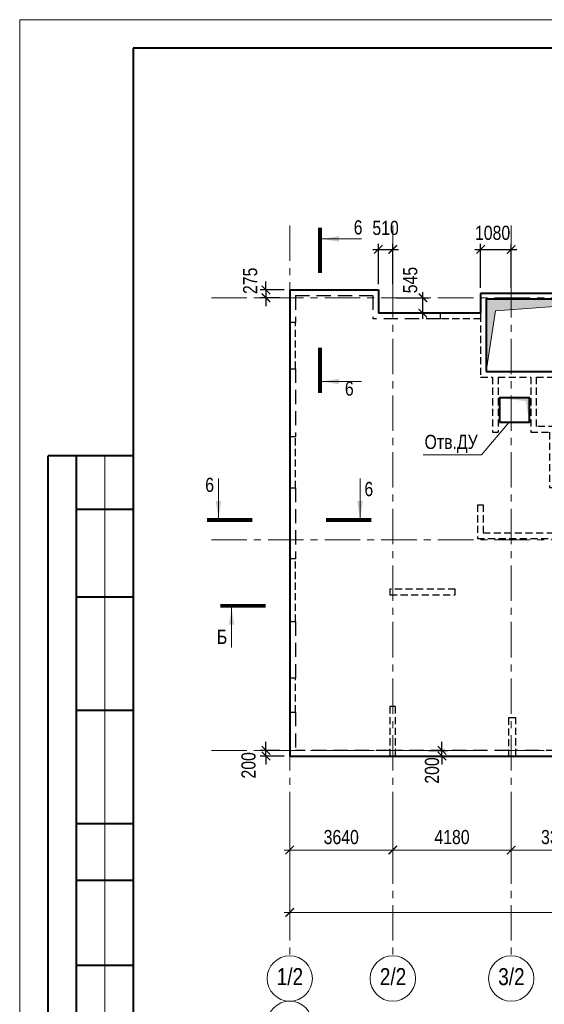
# Model space of a CAD drawing. Header units: inches. Extents: x -8638239 to -8523853, y 3840912 to 4564380.
# Tile 8 of 106: x -8612184 to -8593664, y 3947090 to 3981865. Entities that reach past the tile are written whole.
import ezdxf
from ezdxf.enums import TextEntityAlignment as Align

# ---------------------------------------------------------------- set-up
doc = ezdxf.new("R2010")
doc.units = ezdxf.units.IN
doc.header["$LTSCALE"] = 1000
doc.header["$MEASUREMENT"] = 0
doc.linetypes.add('CENTER', pattern=[2, 1.25, -0.25, 0.25, -0.25])
doc.linetypes.add('HIDDEN', pattern=[0.375, 0.25, -0.125])
for name, color, linetype, lineweight in [('СК-041-С-СТЕНЫ НЕВИДИМЫЕ', 12, 'HIDDEN', 30), ('СК-050-П(литы перекрытия)', 3, 'Continuous', 40), ('СК-051-1-П-ОТВЕРСТИЯ ОВ ДУ', 5, 'Continuous', 40), ('СК-052-П-БАЛКИ', 1, 'HIDDEN', 30), ('СК-100-О(си)', 7, 'CENTER', 15), ('СК-100-О(си)_имя', 7, 'CENTER', 15), ('СК-110-О-РАЗМЕРЫ', 7, 'Continuous', 15), ('СК-200-Р(амка)', 7, 'Continuous', 40), ('СК-210-Р-РАМКА ЛИНИИ ТОНКИЕ', 7, 'Continuous', 15), ('СК-300-Р(азмеры)', 7, 'Continuous', 20), ('СК-400-Т(екст)', 7, 'Continuous', 20), ('СК-451-1-Т-ОТВ ОВ ДУ', 5, 'Continuous', 20), ('СК-500-С(ечения)', 5, 'Continuous', 40)]:
    doc.layers.add(name, color=color, linetype=linetype, lineweight=lineweight)
doc.styles.add('ARIAL_annotative', font='arial.ttf', dxfattribs={"width": 0.8, "height": 2.5})
doc.styles.add('RUSS', font='arial.ttf', dxfattribs={"width": 0.8})
doc.dimstyles.new('100-200', dxfattribs={"dimscale": 0, "dimtxt": 500, "dimasz": 300, "dimexe": 200, "dimexo": 200, "dimgap": 200, "dimtad": 1, "dimdec": 0, "dimzin": 0, "dimdsep": 46, "dimtxsty": 'RUSS', "dimblk": 'ARCHTICK', "dimcen": 0.096, "dimdle": 200, "dimclrd": 7, "dimclre": 7, "dimclrt": 256, "dimadec": 0, "dimazin": 0, "dimtfac": 1, "dimtdec": 0, "dimtmove": 2, "dimatfit": 3, "dimldrblk": 'OBLIQUE', "dimfxl": 1, "dimtolj": 1, "dimtzin": 0, "dimarcsym": 0})

# ---------------------------------------------------------------- blocks, each defined once
blk = doc.blocks.new('_ArchTick')
at = {"color": 0, "linetype": 'ByBlock', "const_width": 0.15}
blk.add_lwpolyline([(-0.5, -0.5), (0.5, 0.5)], dxfattribs=at)
blk = doc.blocks.new('*D322')
at = {"layer": 'Defpoints', "color": 0, "transparency": 16777216}
for p in [(-43920, -2470), (-40280, -2470), (-40280, -3521)]:
    blk.add_point(p, dxfattribs=at)
at = {"layer": 'СК-110-О-РАЗМЕРЫ', "color": 7, "lineweight": -2, "transparency": 16777216}
for p, q in [((-43920, -2670), (-43920, -3721)), ((-40280, -2670), (-40280, -3721)), ((-44120, -3521), (-40080, -3521))]:
    blk.add_line(p, q, dxfattribs=at)
at = {"layer": 'СК-110-О-РАЗМЕРЫ', "color": 7, "lineweight": -2, "transparency": 16777216, "xscale": 300, "yscale": 300, "zscale": 300, "rotation": 180}
blk.add_blockref('_ArchTick', (-43920, -3521), dxfattribs=at)
at = {"layer": 'СК-110-О-РАЗМЕРЫ', "color": 7, "lineweight": -2, "transparency": 16777216, "xscale": 300, "yscale": 300, "zscale": 300}
blk.add_blockref('_ArchTick', (-40280, -3521), dxfattribs=at)
at = {"layer": 'СК-110-О-РАЗМЕРЫ', "transparency": 16777216, "insert": (-42100, -3065), "char_height": 500, "attachment_point": 5, "style": 'RUSS'}
blk.add_mtext('\\A1;3640', dxfattribs=at)
blk = doc.blocks.new('_Oblique')
at = {"color": 0, "linetype": 'ByBlock', "lineweight": -2}
blk.add_line((-0.5, -0.5), (0.5, 0.5), dxfattribs=at)
blk = doc.blocks.new('*D323')
at = {"layer": 'Defpoints', "color": 0, "transparency": 16777216}
for p in [(-40280, -2470), (-36100, -2470), (-40280, -3521)]:
    blk.add_point(p, dxfattribs=at)
at = {"layer": 'СК-110-О-РАЗМЕРЫ', "color": 7, "lineweight": -2, "transparency": 16777216}
for p, q in [((-40280, -2670), (-40280, -3721)), ((-36100, -2670), (-36100, -3721)), ((-35900, -3521), (-40480, -3521))]:
    blk.add_line(p, q, dxfattribs=at)
at = {"layer": 'СК-110-О-РАЗМЕРЫ', "color": 7, "lineweight": -2, "transparency": 16777216, "xscale": 300, "yscale": 300, "zscale": 300, "rotation": 180}
blk.add_blockref('_ArchTick', (-40280, -3521), dxfattribs=at)
at = {"layer": 'СК-110-О-РАЗМЕРЫ', "color": 7, "lineweight": -2, "transparency": 16777216, "xscale": 300, "yscale": 300, "zscale": 300}
blk.add_blockref('_ArchTick', (-36100, -3521), dxfattribs=at)
at = {"layer": 'СК-110-О-РАЗМЕРЫ', "transparency": 16777216, "insert": (-38190, -3065), "char_height": 500, "attachment_point": 5, "style": 'RUSS'}
blk.add_mtext('\\A1;4180', dxfattribs=at)
blk = doc.blocks.new('*D324')
at = {"layer": 'Defpoints', "color": 0, "transparency": 16777216}
for p in [(-36100, -2470), (-32750, -2470), (-32750, -3521)]:
    blk.add_point(p, dxfattribs=at)
at = {"layer": 'СК-110-О-РАЗМЕРЫ', "color": 7, "lineweight": -2, "transparency": 16777216}
for p, q in [((-36100, -2670), (-36100, -3721)), ((-32750, -2670), (-32750, -3721)), ((-36300, -3521), (-32550, -3521))]:
    blk.add_line(p, q, dxfattribs=at)
at = {"layer": 'СК-110-О-РАЗМЕРЫ', "color": 7, "lineweight": -2, "transparency": 16777216, "xscale": 300, "yscale": 300, "zscale": 300, "rotation": 180}
blk.add_blockref('_ArchTick', (-36100, -3521), dxfattribs=at)
at = {"layer": 'СК-110-О-РАЗМЕРЫ', "color": 7, "lineweight": -2, "transparency": 16777216, "xscale": 300, "yscale": 300, "zscale": 300}
blk.add_blockref('_ArchTick', (-32750, -3521), dxfattribs=at)
at = {"layer": 'СК-110-О-РАЗМЕРЫ', "transparency": 16777216, "insert": (-34425, -3065), "char_height": 500, "attachment_point": 5, "style": 'RUSS'}
blk.add_mtext('\\A1;3350', dxfattribs=at)
blk = doc.blocks.new('*D320')
at = {"layer": 'Defpoints', "color": 0, "transparency": 16777216}
for p in [(-43920, -3521), (-21750, -3521), (-21750, -5726)]:
    blk.add_point(p, dxfattribs=at)
at = {"layer": 'СК-110-О-РАЗМЕРЫ', "color": 7, "lineweight": -2, "transparency": 16777216}
for p, q in [((-43920, -3721), (-43920, -5926)), ((-21750, -3721), (-21750, -5926)), ((-44120, -5726), (-21550, -5726))]:
    blk.add_line(p, q, dxfattribs=at)
at = {"layer": 'СК-110-О-РАЗМЕРЫ', "color": 7, "lineweight": -2, "transparency": 16777216, "xscale": 300, "yscale": 300, "zscale": 300, "rotation": 180}
blk.add_blockref('_ArchTick', (-43920, -5726), dxfattribs=at)
at = {"layer": 'СК-110-О-РАЗМЕРЫ', "color": 7, "lineweight": -2, "transparency": 16777216, "xscale": 300, "yscale": 300, "zscale": 300}
blk.add_blockref('_ArchTick', (-21750, -5726), dxfattribs=at)
at = {"layer": 'СК-110-О-РАЗМЕРЫ', "transparency": 16777216, "insert": (-32835, -5271), "char_height": 500, "attachment_point": 5, "style": 'RUSS'}
blk.add_mtext('\\A1;22170', dxfattribs=at)
blk = doc.blocks.new('*D151')
at = {"layer": 'Defpoints', "color": 0, "transparency": 16777216}
for p in [(-8597939, 3956059), (-8597276, 3956059), (-8597939, 3955859)]:
    blk.add_point(p, dxfattribs=at)
at = {"layer": 'СК-110-О-РАЗМЕРЫ', "color": 7, "lineweight": -2, "transparency": 16777216}
for p, q in [((-8597739, 3956059), (-8597076, 3956059)), ((-8597276, 3956059), (-8597276, 3956359)), ((-8597276, 3955859), (-8597276, 3956059)), ((-8597739, 3955859), (-8597076, 3955859)), ((-8597276, 3955859), (-8597276, 3955559))]:
    blk.add_line(p, q, dxfattribs=at)
at = {"layer": 'СК-110-О-РАЗМЕРЫ', "color": 7, "lineweight": -2, "transparency": 16777216, "xscale": 300, "yscale": 300, "zscale": 300}
for p, rotation in [((-8597276, 3956059), 270), ((-8597276, 3955859), 90)]:
    blk.add_blockref('_ArchTick', p, dxfattribs=dict(at, rotation=rotation))
at = {"layer": 'СК-110-О-РАЗМЕРЫ', "transparency": 16777216, "insert": (-8597627, 3955347), "char_height": 500, "attachment_point": 5, "rotation": 90, "style": 'RUSS'}
blk.add_mtext('\\A1;200', dxfattribs=at)
blk = doc.blocks.new('Сечение')
at = {"layer": 'СК-500-С(ечения)', "linetype": 'Continuous', "lineweight": 15, "ltscale": 100}
blk.add_line((-200, -35), (-200, -735), dxfattribs=at)
at = {"layer": 'СК-500-С(ечения)', "linetype": 'Continuous', "ltscale": 100, "const_width": 70}
blk.add_lwpolyline([(-400, 0), (400, 0)], dxfattribs=at)
at = {"layer": 'СК-500-С(ечения)', "linetype": 'Continuous', "ltscale": 100}
blk.add_solid([(-200, -35), (-250, -335), (-150, -335)], dxfattribs=at)
blk = doc.blocks.new('*U28')
at = {"layer": 'СК-400-Т(екст)', "ltscale": 100, "yscale": 0.01, "zscale": 0.01}
for p, xscale, rotation in [((0, -4), 0.01, 270.0000000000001), ((0, -25), -0.01, 270)]:
    blk.add_blockref('Сечение', p, dxfattribs=dict(at, xscale=xscale, rotation=rotation))
at = {"layer": 'СК-500-С(ечения)', "color": 0, "ltscale": 100, "style": 'ARIAL_annotative', "width": 0.8}
blk.add_attdef('НОМЕР_СЕЧЕНИЯ_1_1(НОМЕР_ЛИСТА)', text='', height=2.5, rotation=270, dxfattribs=at).set_placement((-6.74, -1.23), align=Align.RIGHT)
blk.add_attdef('НОМЕР_СЕЧЕНИЯ_2_1(НОМЕР_ЛИСТА)', text='', height=2.5, rotation=270, dxfattribs=at).set_placement((-7.48, -27.77), align=Align.BOTTOM_LEFT)
blk = doc.blocks.new('*U78')
at = {"layer": 'СК-400-Т(екст)', "ltscale": 100, "yscale": 0.01, "zscale": 0.01, "rotation": 89.99999999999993}
for p, xscale in [((0, -4), -0.01), ((0, -25.19), 0.01)]:
    blk.add_blockref('Сечение', p, dxfattribs=dict(at, xscale=xscale))
at = {"layer": 'СК-500-С(ечения)', "color": 0, "ltscale": 100, "style": 'ARIAL_annotative', "width": 0.8}
blk.add_attdef('НОМЕР_СЕЧЕНИЯ_1_1(НОМЕР_ЛИСТА)', text='', height=2.5, rotation=180, dxfattribs=at).set_placement((6.74, -1.23), align=Align.RIGHT)
blk.add_attdef('НОМЕР_СЕЧЕНИЯ_2_1(НОМЕР_ЛИСТА)', text='', height=2.5, rotation=180, dxfattribs=at).set_placement((6.74, -27.23), align=Align.BOTTOM_LEFT)
blk = doc.blocks.new('*U158')
at = {"layer": 'СК-400-Т(екст)', "ltscale": 100, "xscale": 0.01, "yscale": 0.01, "zscale": 0.01, "rotation": 89.99999999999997}
blk.add_blockref('Сечение', (0, -259.85), dxfattribs=at)
at = {"layer": 'СК-500-С(ечения)', "color": 0, "ltscale": 100, "style": 'ARIAL_annotative', "text_generation_flag": 2, "width": 0.8}
blk.add_attdef('НОМЕР_СЕЧЕНИЯ_1_1(НОМЕР_ЛИСТА)', text='', height=2.5, rotation=90, dxfattribs=at).set_placement((6.74, -1.23), align=Align.RIGHT)
blk.add_attdef('НОМЕР_СЕЧЕНИЯ_2_1(НОМЕР_ЛИСТА)', text='', height=2.5, rotation=90, dxfattribs=at).set_placement((7.48, -262.62), align=Align.BOTTOM_LEFT)
blk = doc.blocks.new('A$Cc2edbf5f_кровла_ниж')
at = {"layer": 'СК-041-С-СТЕНЫ НЕВИДИМЫЕ', "lineweight": 25}
for p, q in [((13060, 15935), (13060, 13385)), ((15190, 15935), (13060, 15935)), ((15190, 13385), (15190, 15935)), ((13060, 13385), (15190, 13385)), ((7160, 13185), (7160, 11235)), ((7360, 13185), (7360, 11235)), ((15190, 13185), (15190, 9590)), ((7160, 11235), (7360, 11235)), ((9370, 11235), (9370, 9485)), ((11260, 9485), (11260, 11235)), ((9370, 9485), (11260, 9485)), ((6625, 8677), (6825, 8677)), ((6825, 8677), (6825, 7685)), ((6826, 7685), (10800, 7685)), ((10800, 7685), (10800, 7205)), ((13360, 7205), (13360, 7685)), ((13360, 7685), (16650, 7685)), ((16650, 7685), (16650, 7485)), ((13560, 7005), (13560, 7485)), ((13560, 7485), (16650, 7485)), ((10600, 7005), (13560, 7005)), ((10800, 7205), (13360, 7205)), ((16650, 6185), (14610, 6185)), ((14610, 5985), (14610, 6185)), ((16650, 5985), (14610, 5985)), ((16650, 6185), (16650, 5985))]:
    blk.add_line(p, q, dxfattribs=at)
for points in [[(6740, 16135), (15390, 16135), (15390, 9790), (17090, 9790), (17090, 9590), (15190, 9590)], [(6740, 16135), (6740, 13185), (7160, 13185)], [(6940, 15935), (6940, 13385), (6940, 13385), (6940, 13385)], [(6940, 15935), (12860, 15935), (12860, 13385), (6940, 13385)], [(18530, 13675), (18530, 11876), (18730, 11876), (18730, 13675), (18530, 13675)], [(7360, 13185), (8510, 13185), (8510, 11235), (9170, 11235)], [(8710, 11435), (8710, 13185), (11260, 13185), (11260, 11435)], [(11260, 9285), (11460, 9285), (11460, 13185)], [(11460, 13185), (15190, 13185)], [(11260, 11435), (8710, 11435)], [(9170, 11235), (9170, 9285), (11260, 9285)], [(9370, 11235), (11260, 11235)], [(6625, 8677), (6625, 7485), (10600, 7485), (10600, 7005)], [(0, 6760), (0, 4550), (200, 4550), (200, 6760), (0, 6760)], [(5840, 5690), (3540, 5690), (3540, 5490), (5840, 5490), (5840, 5690)], [(0, 2550), (0, 1350), (200, 1350), (200, 2550), (0, 2550)], [(7730, 1150), (7730, -200), (7980, -200), (7980, 1150), (7730, 1150)], [(15610, 0), (14610, 0), (14610, -200), (15610, -200), (15610, 0)]]:
    blk.add_lwpolyline(points, dxfattribs=at)
for points in [[(5320, 15441), (6740, 15441), (6740, 15241), (5320, 15241)], [(0, 15110), (0, 13480), (200, 13480), (200, 15110)], [(0, 11071), (0, 9271), (200, 9271), (200, 11071)], [(3541, 1551), (3541, -200), (3741, -200), (3741, 1551)], [(11265, 1150), (10065, 1150), (10065, 950), (11265, 950)], [(18760, 0), (17560, 0), (17560, -200), (18760, -200)]]:
    blk.add_lwpolyline(points, close=True, dxfattribs=at)
blk = doc.blocks.new('*D666')
at = {"layer": 'Defpoints', "color": 0, "transparency": 16777216}
for p in [(-8603491, 3956059), (-8602806, 3956059), (-8602652, 3955859)]:
    blk.add_point(p, dxfattribs=at)
at = {"layer": 'СК-110-О-РАЗМЕРЫ', "color": 7, "lineweight": -2, "transparency": 16777216}
for p, q in [((-8603006, 3956059), (-8603691, 3956059)), ((-8603491, 3956059), (-8603491, 3956359)), ((-8603491, 3955859), (-8603491, 3956059)), ((-8602852, 3955859), (-8603691, 3955859)), ((-8603491, 3955859), (-8603491, 3955559))]:
    blk.add_line(p, q, dxfattribs=at)
at = {"layer": 'СК-110-О-РАЗМЕРЫ', "color": 7, "lineweight": -2, "transparency": 16777216, "xscale": 300, "yscale": 300, "zscale": 300}
for p, rotation in [((-8603491, 3956059), 270), ((-8603491, 3955859), 90)]:
    blk.add_blockref('_ArchTick', p, dxfattribs=dict(at, rotation=rotation))
at = {"layer": 'СК-110-О-РАЗМЕРЫ', "transparency": 16777216, "insert": (-8604105, 3955530), "char_height": 500, "attachment_point": 5, "rotation": 90, "style": 'RUSS'}
blk.add_mtext('\\A1;200', dxfattribs=at)
blk = doc.blocks.new('*D665')
at = {"layer": 'Defpoints', "color": 0, "transparency": 16777216}
for p in [(-8603491, 3972044), (-8602802, 3972044), (-8602652, 3972319)]:
    blk.add_point(p, dxfattribs=at)
at = {"layer": 'СК-110-О-РАЗМЕРЫ', "color": 7, "lineweight": -2, "transparency": 16777216}
for p, q in [((-8603491, 3972319), (-8603491, 3972619)), ((-8602852, 3972319), (-8603691, 3972319)), ((-8603002, 3972044), (-8603691, 3972044)), ((-8603491, 3972319), (-8603491, 3972044)), ((-8603491, 3972044), (-8603491, 3971744))]:
    blk.add_line(p, q, dxfattribs=at)
at = {"layer": 'СК-110-О-РАЗМЕРЫ', "color": 7, "lineweight": -2, "transparency": 16777216, "xscale": 300, "yscale": 300, "zscale": 300}
for p, rotation in [((-8603491, 3972319), 270), ((-8603491, 3972044), 90)]:
    blk.add_blockref('_ArchTick', p, dxfattribs=dict(at, rotation=rotation))
at = {"layer": 'СК-110-О-РАЗМЕРЫ', "transparency": 16777216, "insert": (-8604046, 3972641), "char_height": 500, "attachment_point": 5, "rotation": 90, "style": 'RUSS'}
blk.add_mtext('\\A1;275', dxfattribs=at)
blk = doc.blocks.new('*D667')
at = {"layer": 'Defpoints', "color": 0, "transparency": 16777216}
for p in [(-8599012, 3973753), (-8599522, 3972319), (-8599012, 3972319)]:
    blk.add_point(p, dxfattribs=at)
at = {"layer": 'СК-110-О-РАЗМЕРЫ', "color": 7, "lineweight": -2, "transparency": 16777216}
for p, q in [((-8599522, 3972519), (-8599522, 3973953)), ((-8599012, 3972519), (-8599012, 3973953)), ((-8599722, 3973753), (-8598812, 3973753))]:
    blk.add_line(p, q, dxfattribs=at)
at = {"layer": 'СК-110-О-РАЗМЕРЫ', "color": 7, "lineweight": -2, "transparency": 16777216, "xscale": 300, "yscale": 300, "zscale": 300, "rotation": 180}
blk.add_blockref('_ArchTick', (-8599522, 3973753), dxfattribs=at)
at = {"layer": 'СК-110-О-РАЗМЕРЫ', "color": 7, "lineweight": -2, "transparency": 16777216, "xscale": 300, "yscale": 300, "zscale": 300}
blk.add_blockref('_ArchTick', (-8599012, 3973753), dxfattribs=at)
at = {"layer": 'СК-110-О-РАЗМЕРЫ', "transparency": 16777216, "insert": (-8599267, 3974508), "char_height": 500, "attachment_point": 5, "style": 'RUSS'}
blk.add_mtext('\\A1;510', dxfattribs=at)
blk = doc.blocks.new('*D668')
at = {"layer": 'Defpoints', "color": 0, "transparency": 16777216}
for p in [(-8599097, 3972044), (-8597951, 3972044), (-8599097, 3971498)]:
    blk.add_point(p, dxfattribs=at)
at = {"layer": 'СК-110-О-РАЗМЕРЫ', "color": 7, "lineweight": -2, "transparency": 16777216}
for p, q in [((-8598897, 3972044), (-8597751, 3972044)), ((-8597951, 3971298), (-8597951, 3972244)), ((-8598897, 3971498), (-8597751, 3971498))]:
    blk.add_line(p, q, dxfattribs=at)
at = {"layer": 'СК-110-О-РАЗМЕРЫ', "color": 7, "lineweight": -2, "transparency": 16777216, "xscale": 300, "yscale": 300, "zscale": 300}
for p, rotation in [((-8597951, 3972044), 90), ((-8597951, 3971498), 270)]:
    blk.add_blockref('_ArchTick', p, dxfattribs=dict(at, rotation=rotation))
at = {"layer": 'СК-110-О-РАЗМЕРЫ', "transparency": 16777216, "insert": (-8598396, 3972668), "char_height": 500, "attachment_point": 5, "rotation": 90, "style": 'RUSS'}
blk.add_mtext('\\A1;545', dxfattribs=at)
blk = doc.blocks.new('*D669')
at = {"layer": 'Defpoints', "color": 0, "transparency": 16777216}
for p in [(-8594832, 3973751), (-8595912, 3972194), (-8594832, 3972194)]:
    blk.add_point(p, dxfattribs=at)
at = {"layer": 'СК-110-О-РАЗМЕРЫ', "color": 7, "lineweight": -2, "transparency": 16777216}
for p, q in [((-8595912, 3972394), (-8595912, 3973951)), ((-8594832, 3972394), (-8594832, 3973951)), ((-8596112, 3973751), (-8594632, 3973751))]:
    blk.add_line(p, q, dxfattribs=at)
at = {"layer": 'СК-110-О-РАЗМЕРЫ', "color": 7, "lineweight": -2, "transparency": 16777216, "xscale": 300, "yscale": 300, "zscale": 300, "rotation": 180}
blk.add_blockref('_ArchTick', (-8595912, 3973751), dxfattribs=at)
at = {"layer": 'СК-110-О-РАЗМЕРЫ', "color": 7, "lineweight": -2, "transparency": 16777216, "xscale": 300, "yscale": 300, "zscale": 300}
blk.add_blockref('_ArchTick', (-8594832, 3973751), dxfattribs=at)
at = {"layer": 'СК-110-О-РАЗМЕРЫ', "transparency": 16777216, "insert": (-8595490, 3974335), "char_height": 500, "attachment_point": 5, "style": 'RUSS'}
blk.add_mtext('\\A1;1080', dxfattribs=at)
blk = doc.blocks.new('оси')
at = {"layer": 'СК-100-О(си)'}
for p, q in [((-43920.2, 18534.9), (-43920.2, -7257.5)), ((-40280.2, 18534.9), (-40280.2, -7257.5)), ((-36100.2, 18534.9), (-36100.2, -7257.5)), ((-46685.3, 15985), (5846.2, 15985)), ((-46685.3, 7435), (5846.2, 7435)), ((-46685.3, 0), (5846.2, 0))]:
    blk.add_line(p, q, dxfattribs=at)
at = {"layer": 'СК-100-О(си)', "linetype": 'Continuous'}
for centre in [(-43920.2, -8057.5), (-40280.2, -8057.5), (-36100.2, -8057.5), (-43920.2, -9657.5)]:
    blk.add_circle(centre, 800, dxfattribs=at)
at = {"layer": 'СК-100-О(си)_имя', "style": 'RUSS', "width": 0.8}
for s, p in [('1/2', (-43912.4, -7991.8)), ('2/2', (-40272.4, -7991.8)), ('3/2', (-36092.4, -7991.8))]:
    blk.add_text(s, height=600, dxfattribs=at).set_placement(p, align=Align.MIDDLE_CENTER)
at = {"layer": 'СК-110-О-РАЗМЕРЫ'}
for base, p1, p2, picture, middle in [((-40280.2, -3520.6), (-43920.2, -2469.7), (-40280.2, -2469.7), '*D322', (-42100.2, -3065.1)), ((-32750.1, -3520.6), (-36100.2, -2469.7), (-32750.1, -2469.7), '*D324', (-34425.2, -3065.1)), ((-21750, -5726.1), (-43920.2, -3520.6), (-21750, -3520.6), '*D320', (-32835.1, -5270.8))]:
    dim = blk.add_linear_dim(base=base, p1=p1, p2=p2, dimstyle='100-200', override={"dimscale": 1}, dxfattribs=at)
    dim.commit()
    dim.dimension.update_dxf_attribs({"geometry": picture, "text_midpoint": middle})
dim = blk.add_linear_dim(base=(-40280.2, -3520.6), p1=(-36100.2, -2469.7), p2=(-40280.2, -2469.7), angle=180, dimstyle='100-200', override={"dimscale": 1}, dxfattribs=at)
dim.commit()
dim.dimension.update_dxf_attribs({"geometry": '*D323', "text_midpoint": (-38190.2, -3065.3)})
blk = doc.blocks.new('A$C858fb3ef')
at = {"layer": 'СК-300-Р(азмеры)'}
blk.add_blockref('оси', (0, 0), dxfattribs=at)
blk = doc.blocks.new('A$C573b34c5')
blk.add_blockref('A$C858fb3ef', (0, 0))

msp = doc.modelspace()

# ---------------------------------------------------------------- linework, layer by layer
at = {"layer": 'СК-050-П(литы перекрытия)'}
for p, q in [((-8602652.1, 3972319), (-8602652.1, 3955858.6)), ((-8602652.1, 3972319), (-8599522.5, 3972319)), ((-8599522.5, 3972319), (-8599522.5, 3971499.2)), ((-8587261.8, 3972193.6), (-8595911.7, 3972193.6)), ((-8595911.7, 3972193.6), (-8595911.7, 3971499.2)), ((-8595911.7, 3971499.2), (-8599522.5, 3971499.2)), ((-8602652.1, 3955858.6), (-8580481.8, 3955858.9))]:
    msp.add_line(p, q, dxfattribs=at)
msp.add_lwpolyline([(-8595711.7, 3969443.5), (-8589791.7, 3969443.5), (-8589791.7, 3971993.6), (-8595711.7, 3971993.6)], close=True, dxfattribs=at)
for centre, start, end in [((-8602651.6, 3957409.4), 179.99999, 270.00048), ((-8602651.6, 3956109.5), 179.99999, 270.00057), ((-8599111.6, 3956109.6), 180.0017, 270.00057), ((-8594518.4, 3955838.6), 0, 90)]:
    msp.add_arc(centre, 0.5, start, end, dxfattribs=at)
at = {"layer": 'СК-050-П(литы перекрытия)', "color": 7}
msp.add_solid([(-8595711.7, 3969443.5), (-8595711.7, 3971993.6), (-8595370.4, 3971582.1), (-8589791.7, 3971993.6)], dxfattribs=at)
at = {"layer": 'СК-051-1-П-ОТВЕРСТИЯ ОВ ДУ'}
msp.add_lwpolyline([(-8595241.8, 3967653.5), (-8594191.8, 3967653.5), (-8594191.8, 3968503.5), (-8595241.8, 3968503.5)], close=True, dxfattribs=at)
msp.add_solid([(-8594191.8, 3967653.5), (-8594191.8, 3968503.5), (-8594316.1, 3968394.1), (-8595241.8, 3968503.5)], dxfattribs=at)
at = {"layer": 'СК-052-П-БАЛКИ', "ltscale": 2}
for p, q in [((-8602452.1, 3972119), (-8602452.1, 3971169)), ((-8602452.1, 3972119), (-8599722.5, 3972119)), ((-8599722.5, 3972119), (-8599722.5, 3971299.2)), ((-8597332.1, 3971299.2), (-8599722.5, 3971299.2)), ((-8602452.1, 3969538.5), (-8602452.1, 3967129.7)), ((-8602452.1, 3965329.7), (-8602452.1, 3962818.9)), ((-8602452.1, 3960608.7), (-8602452.1, 3958608.9)), ((-8602452.1, 3957408.9), (-8602452.1, 3956058.9)), ((-8599111.3, 3956058.9), (-8602452.1, 3956058.9)), ((-8594922.2, 3956058.9), (-8598911.3, 3956058.9)), ((-8587842.3, 3956058.9), (-8594672.2, 3956058.9))]:
    msp.add_line(p, q, dxfattribs=at)
msp.add_arc((-8599051.7, 3971298.7), 0.5, 90, 180, dxfattribs=at)
at = {"layer": 'СК-200-Р(амка)'}
for p, q in [((-8529183.8, 3980864.8), (-8608183.8, 3980864.8)), ((-8608183.8, 3980864.8), (-8608183.8, 3923464.8)), ((-8608183.8, 3966464.8), (-8611183.8, 3966464.8)), ((-8611183.8, 3940464.8), (-8611183.8, 3966464.8)), ((-8610183.8, 3940464.8), (-8610183.8, 3966464.8)), ((-8608183.8, 3964564.8), (-8610183.8, 3964564.8)), ((-8608183.8, 3961464.8), (-8610183.8, 3961464.8)), ((-8608183.8, 3957464.8), (-8610183.8, 3957464.8)), ((-8608183.8, 3953464.8), (-8610183.8, 3953464.8)), ((-8608183.8, 3951464.8), (-8610183.8, 3951464.8)), ((-8608183.8, 3948464.8), (-8610183.8, 3948464.8))]:
    msp.add_line(p, q, dxfattribs=at)
at = {"layer": 'СК-210-Р-РАМКА ЛИНИИ ТОНКИЕ'}
for p, q in [((-8612183.8, 3922464.8), (-8612183.8, 3981864.8)), ((-8612183.8, 3981864.8), (-8528183.8, 3981864.8)), ((-8609183.8, 3940464.8), (-8609183.8, 3966464.8))]:
    msp.add_line(p, q, dxfattribs=at)
at = {"layer": 'СК-400-Т(екст)'}
msp.add_lwpolyline([(-8595711.7, 3969443.5), (-8595384.7, 3971581), (-8589791.7, 3971993.6)], dxfattribs=at)
at = {"layer": 'СК-451-1-Т-ОТВ ОВ ДУ', "lineweight": 13}
for p, q in [((-8595877.6, 3966490.9), (-8594905.5, 3967653.5)), ((-8597943.2, 3966490.9), (-8595877.6, 3966490.9))]:
    msp.add_line(p, q, dxfattribs=at)

# ---------------------------------------------------------------- block references
at = {"layer": 'СК-050-П(литы перекрытия)'}
msp.add_blockref('A$Cc2edbf5f_кровла_ниж', (-8602652.1, 3956058.6), dxfattribs=at)
at = {"layer": 'СК-300-Р(азмеры)'}
msp.add_blockref('A$C573b34c5', (-8558731.8, 3956058.6), dxfattribs=at)
at = {"layer": 'СК-500-С(ечения)'}
ref = msp.add_blockref('*U78', (-8601584.4, 3968685.3), dxfattribs=dict(at, xscale=-200, yscale=200, zscale=200, rotation=180))
ref.add_attrib('НОМЕР_СЕЧЕНИЯ_2_1(НОМЕР_ЛИСТА)', '6', dxfattribs={"color": 0, "ltscale": 100, "height": 500, "style": 'ARIAL_annotative', "width": 0.8}).set_placement((-8600236.5, 3974130.7), align=Align.BOTTOM_CENTER)
ref.add_attrib('НОМЕР_СЕЧЕНИЯ_1_1(НОМЕР_ЛИСТА)', '6', dxfattribs={"color": 0, "ltscale": 100, "height": 500, "style": 'ARIAL_annotative', "width": 0.8}).set_placement((-8600547.2, 3968437.4), align=Align.BOTTOM_CENTER)
ref = msp.add_blockref('*U28', (-8599768.6, 3964191.4), dxfattribs=dict(at, xscale=200, yscale=200, zscale=200, rotation=269.9999385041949))
ref.add_attrib('НОМЕР_СЕЧЕНИЯ_2_1(НОМЕР_ЛИСТА)', '6', dxfattribs={"color": 0, "ltscale": 100, "height": 500, "style": 'ARIAL_annotative', "width": 0.8}).set_placement((-8605323.4, 3965687.4), align=Align.TOP_RIGHT)
ref.add_attrib('НОМЕР_СЕЧЕНИЯ_1_1(НОМЕР_ЛИСТА)', '6', dxfattribs={"color": 0, "ltscale": 100, "height": 500, "style": 'ARIAL_annotative', "width": 0.8}).set_placement((-8600013.9, 3965539.3), align=Align.TOP_LEFT)
at = {"layer": 'СК-500-С(ечения)', "color": 1}
ref = msp.add_blockref('*U158', (-8552332.9, 3961163.2), dxfattribs=dict(at, xscale=200, yscale=200, zscale=200, rotation=269.9999385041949))
ref.add_attrib('НОМЕР_СЕЧЕНИЯ_2_1(НОМЕР_ЛИСТА)', 'Б', dxfattribs={"color": 0, "ltscale": 100, "height": 500, "style": 'ARIAL_annotative', "width": 0.8}).set_placement((-8604857.4, 3959667.3), align=Align.BOTTOM_RIGHT)

# ---------------------------------------------------------------- texts
at = {"layer": 'СК-451-1-Т-ОТВ ОВ ДУ', "lineweight": 13, "style": 'RUSS', "width": 0.8}
msp.add_text('Отв.ДУ', height=500, dxfattribs=at).set_placement((-8597891.4, 3966703.6))

# ---------------------------------------------------------------- dimensions: what is measured, and where the dimension line sits
at = {"layer": 'СК-110-О-РАЗМЕРЫ'}
dim = msp.add_linear_dim(base=(-8599012.1, 3973752.6), p1=(-8599522.5, 3972319), p2=(-8599012.1, 3972319), dimstyle='100-200', override={"dimscale": 1}, dxfattribs=at)
dim.commit()
dim.dimension.update_dxf_attribs({"geometry": '*D667', "text_midpoint": (-8599267.3, 3974507.9)})
dim = msp.add_linear_dim(base=(-8594832.1, 3973750.7), p1=(-8595911.7, 3972193.6), p2=(-8594832.1, 3972193.6), dimstyle='100-200', override={"dimscale": 1}, dxfattribs=at)
dim.commit()
dim.dimension.update_dxf_attribs({"geometry": '*D669', "text_midpoint": (-8595489.6, 3974335.4), "dimtype": 160})
for base, p1, p2, picture, middle in [((-8603491.4, 3972043.6), (-8602652.1, 3972319), (-8602802.1, 3972043.6), '*D665', (-8604046.1, 3972640.8)), ((-8597950.6, 3972043.6), (-8599096.8, 3971498.2), (-8599096.9, 3972043.6), '*D668', (-8598396.3, 3972668.1)), ((-8603491.4, 3956058.5), (-8602651.6, 3955858.5), (-8602806.1, 3956058.5), '*D666', (-8604105.3, 3955530.3)), ((-8597275.6, 3956058.6), (-8597939.1, 3955858.6), (-8597939.1, 3956058.6), '*D151', (-8597626.9, 3955346.6))]:
    dim = msp.add_linear_dim(base=base, p1=p1, p2=p2, angle=90, dimstyle='100-200', override={"dimscale": 1}, dxfattribs=at)
    dim.commit()
    dim.dimension.update_dxf_attribs({"geometry": picture, "text_midpoint": middle, "dimtype": 160})

doc.saveas('drawing.dxf')
